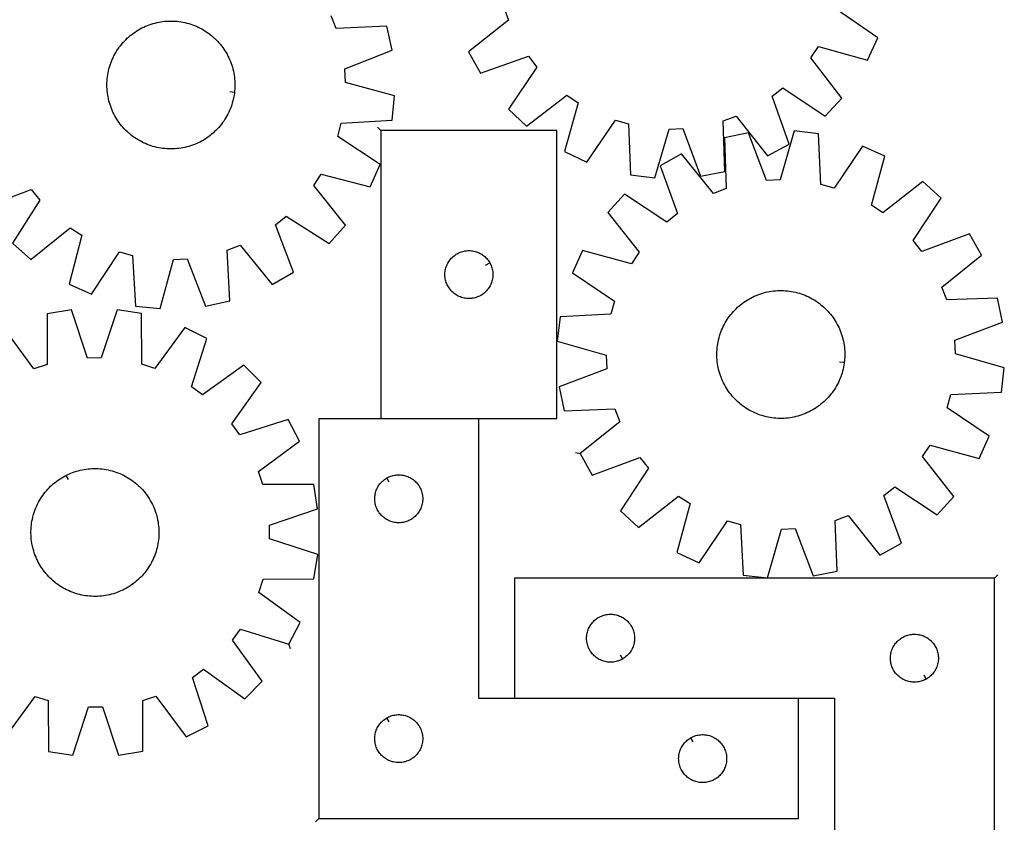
# Model space of a CAD drawing. Header units: millimetres. Extents: x 7 to 1493, y 7 to 2993.
# Tile 5 of 6: x 878 to 1493, y 2123 to 2625. Entities that reach past the tile are written whole.
import ezdxf

# ---------------------------------------------------------------- set-up
doc = ezdxf.new("R2010")
doc.units = ezdxf.units.MM
doc.layers.add('CUT', color=7, linetype='CONTINUOUS', true_color=0x000000)
doc.layers.add('LEADIN', color=1, linetype='CONTINUOUS', true_color=0xff0000)

msp = doc.modelspace()

# ---------------------------------------------------------------- linework, layer by layer
at = {"layer": 'CUT'}
for points in [[(1180.571161, 2632.853613), (1183.494475, 2624.792992), (1158.54942, 2605.127821), (1165.993217, 2591.662293), (1195.913746, 2602.327035), (1201.184851, 2595.564282), (1183.537565, 2569.153147), (1194.778114, 2558.646929), (1219.938641, 2578.035653), (1227.041566, 2573.232755), (1218.41949, 2542.660961), (1232.356486, 2536.142475), (1250.294125, 2562.357277), (1258.533585, 2559.984374), (1259.780707, 2528.244502), (1275.049901, 2526.351822), (1284.00879, 2556.826616), (1292.57825, 2557.115984), (1303.572492, 2527.314954), (1318.67923, 2530.233349), (1317.78241, 2561.985049), (1325.843031, 2564.908363), (1345.508202, 2539.963308), (1358.973729, 2547.407105), (1348.308988, 2577.327633), (1355.07174, 2582.598739), (1381.482875, 2564.951453), (1391.989093, 2576.192002), (1372.60037, 2601.352529), (1377.403268, 2608.455454), (1407.975061, 2599.833378), (1414.493548, 2613.770374), (1388.278745, 2631.708013)], [(855.285099, 2507.649288), (884.987389, 2518.907561), (890.39208, 2512.251084), (873.274074, 2485.493868), (884.721548, 2475.213505), (909.491106, 2495.099272), (916.688238, 2490.438727), (908.676481, 2459.701348), (922.740483, 2453.461605), (940.152693, 2480.028308), (948.437759, 2477.819903), (950.316498, 2446.111148), (965.620346, 2444.522816), (973.970779, 2475.169921), (982.532779, 2475.629829), (994.118111, 2446.053574), (1009.163756, 2449.272129), (1007.635014, 2480.999683), (1015.635841, 2484.082886), (1035.793711, 2459.53426), (1049.108382, 2467.244648), (1037.850108, 2496.946938), (1044.506585, 2502.351629), (1071.263801, 2485.233623), (1081.544165, 2496.681097), (1061.658398, 2521.450656), (1066.318942, 2528.647787), (1097.056322, 2520.63603), (1103.296064, 2534.700032), (1076.729362, 2552.112242), (1078.937767, 2560.397308), (1110.646521, 2562.276047), (1112.234853, 2577.579895), (1081.587749, 2585.930328), (1081.127841, 2594.492329), (1110.704096, 2606.07766), (1107.48554, 2621.123305), (1075.757986, 2619.594563), (1072.674784, 2627.59539)], [(868.688669, 2176.287085), (887.421123, 2201.939958), (895.584007, 2199.315707), (895.858014, 2167.552526), (911.062047, 2165.192876), (920.950495, 2195.378856), (929.524798, 2195.405514), (939.600756, 2165.281606), (954.789822, 2167.735751), (954.866315, 2199.500022), (963.012723, 2202.174981), (981.904329, 2176.639085), (995.591616, 2183.666794), (985.848666, 2213.900049), (992.769753, 2218.961464), (1018.627763, 2200.513211), (1029.473466, 2211.426565), (1010.86478, 2237.169361), (1015.883061, 2244.121787), (1046.176314, 2234.56702), (1053.118779, 2248.297742), (1027.465905, 2267.030196), (1030.090157, 2275.19308), (1061.853338, 2275.467087), (1064.212987, 2290.67112), (1034.027008, 2300.559568), (1034.000349, 2309.133871), (1064.124257, 2319.209829), (1061.670112, 2334.398895), (1029.905841, 2334.475388), (1027.230883, 2342.621796), (1052.766779, 2361.513402), (1045.739069, 2375.200689), (1015.505815, 2365.457739), (1010.444399, 2372.378826), (1028.892652, 2398.236836), (1017.979299, 2409.082539), (992.236502, 2390.473853), (985.284077, 2395.492134), (994.838843, 2425.785387), (981.108121, 2432.727852), (962.375667, 2407.074978), (954.212783, 2409.69923), (953.938776, 2441.462411), (938.734744, 2443.82206), (928.846295, 2413.636081), (920.271993, 2413.609422), (910.196034, 2443.73333), (895.006968, 2441.279185), (894.930475, 2409.514914), (886.784067, 2406.839956), (867.892461, 2432.375852)]]:
    msp.add_lwpolyline(points, dxfattribs=at)
for points in [[(1012.14679, 2579.917529), (1012.077024, 2579.293121), (1011.898335, 2578.049306), (1011.680664, 2576.811717), (1011.424228, 2575.581576), (1011.129278, 2574.360097), (1010.796106, 2573.148485), (1010.425041, 2571.947936), (1010.016448, 2570.759635), (1009.570732, 2569.584755), (1009.088332, 2568.424454), (1008.569725, 2567.279879), (1008.015421, 2566.152158), (1007.425968, 2565.042405), (1006.801947, 2563.951715), (1006.143976, 2562.881163), (1005.452702, 2561.831808), (1004.728808, 2560.804683), (1003.973008, 2559.800804), (1003.186049, 2558.82116), (1002.368707, 2557.866719), (1001.521788, 2556.938421), (1000.646129, 2556.037185), (999.742593, 2555.163898), (998.812073, 2554.319422), (997.855486, 2553.504592), (996.873777, 2552.720211), (995.867914, 2551.967053), (994.83889, 2551.245862), (993.787721, 2550.557349), (992.715444, 2549.902194), (991.623116, 2549.281043), (990.511818, 2548.694509), (989.382644, 2548.143172), (988.236709, 2547.627575), (987.075144, 2547.148227), (985.899096, 2546.705601), (984.709725, 2546.300134), (983.508205, 2545.932226), (982.295721, 2545.602241), (981.073471, 2545.310503), (979.84266, 2545.057301), (978.604503, 2544.842885), (977.360222, 2544.667466), (976.111045, 2544.531217), (974.858205, 2544.434273), (973.602938, 2544.37673), (972.346483, 2544.358644), (971.090079, 2544.380033), (969.834968, 2544.440876), (968.582387, 2544.541113), (967.333572, 2544.680645), (966.089757, 2544.859335), (964.852168, 2545.077005), (963.622027, 2545.333442), (962.400548, 2545.628392), (961.188936, 2545.961564), (959.988387, 2546.332629), (958.800086, 2546.741221), (957.625205, 2547.186937), (956.464905, 2547.669337), (955.32033, 2548.187945), (954.192609, 2548.742249), (953.082856, 2549.331702), (951.992165, 2549.955722), (950.921614, 2550.613694), (949.872259, 2551.304968), (948.845134, 2552.028862), (947.841255, 2552.784661), (946.861611, 2553.57162), (945.907169, 2554.388963), (944.978872, 2555.235881), (944.077635, 2556.11154), (943.204348, 2557.015076), (942.359873, 2557.945597), (941.545043, 2558.902183), (940.760662, 2559.883893), (940.007504, 2560.889756), (939.286313, 2561.91878), (938.5978, 2562.969949), (937.942645, 2564.042226), (937.321494, 2565.134553), (936.73496, 2566.245852), (936.183623, 2567.375026), (935.668026, 2568.520961), (935.188678, 2569.682525), (934.746052, 2570.858573), (934.340585, 2572.047944), (933.972677, 2573.249465), (933.642692, 2574.461948), (933.350954, 2575.684199), (933.097752, 2576.915009), (932.883336, 2578.153166), (932.707917, 2579.397447), (932.571668, 2580.646624), (932.474724, 2581.899465), (932.417181, 2583.154732), (932.399095, 2584.411187), (932.420484, 2585.66759), (932.481327, 2586.922702), (932.581564, 2588.175283), (932.721096, 2589.424097), (932.899786, 2590.667913), (933.117456, 2591.905502), (933.373893, 2593.135643), (933.668843, 2594.357122), (934.002015, 2595.568734), (934.37308, 2596.769283), (934.781672, 2597.957584), (935.227388, 2599.132464), (935.709788, 2600.292765), (936.228396, 2601.43734), (936.7827, 2602.565061), (937.372153, 2603.674814), (937.996173, 2604.765504), (938.654145, 2605.836055), (939.345419, 2606.885411), (940.069313, 2607.912535), (940.825112, 2608.916415), (941.612071, 2609.896059), (942.429413, 2610.8505), (943.276332, 2611.778797), (944.151991, 2612.680034), (945.055527, 2613.553321), (945.986047, 2614.397796), (946.942634, 2615.212627), (947.924344, 2615.997008), (948.930207, 2616.750165), (949.95923, 2617.471357), (951.0104, 2618.15987), (952.082677, 2618.815025), (953.175004, 2619.436176), (954.286303, 2620.022709), (955.415477, 2620.574047), (956.561412, 2621.089644), (957.722976, 2621.568992), (958.899024, 2622.011618), (960.088395, 2622.417084), (961.289915, 2622.784992), (962.502399, 2623.114978), (963.724649, 2623.406716), (964.95546, 2623.659917), (966.193617, 2623.874334), (967.437898, 2624.049753), (968.687075, 2624.186002), (969.939915, 2624.282945), (971.195183, 2624.340489), (972.451638, 2624.358575), (973.708041, 2624.337186), (974.963153, 2624.276343), (976.215734, 2624.176106), (977.464548, 2624.036573), (978.708364, 2623.857884), (979.945953, 2623.640213), (981.176094, 2623.383777), (982.397573, 2623.088827), (983.609185, 2622.755655), (984.809733, 2622.38459), (985.998034, 2621.975998), (987.172915, 2621.530282), (988.333215, 2621.047882), (989.477791, 2620.529274), (990.605511, 2619.97497), (991.715265, 2619.385517), (992.805955, 2618.761497), (993.876506, 2618.103525), (994.925862, 2617.412251), (995.952986, 2616.688357), (996.956866, 2615.932557), (997.936509, 2615.145598), (998.890951, 2614.328256), (999.819248, 2613.481337), (1000.720485, 2612.605678), (1001.593772, 2611.702143), (1002.438247, 2610.771622), (1003.253077, 2609.815035), (1004.037459, 2608.833326), (1004.790616, 2607.827463), (1005.511808, 2606.798439), (1006.20032, 2605.74727), (1006.855476, 2604.674993), (1007.476627, 2603.582666), (1008.06316, 2602.471367), (1008.614497, 2601.342193), (1009.130095, 2600.196258), (1009.609443, 2599.034693), (1010.052068, 2597.858645), (1010.457535, 2596.669274), (1010.825443, 2595.467754), (1011.155429, 2594.255271), (1011.447166, 2593.03302), (1011.700368, 2591.802209), (1011.914785, 2590.564052), (1012.090204, 2589.319771), (1012.226452, 2588.070594), (1012.323396, 2586.817754), (1012.38094, 2585.562487), (1012.399026, 2584.306032), (1012.377637, 2583.049628), (1012.316793, 2581.794517), (1012.216556, 2580.541936)], [(1103.723154, 2555.802785), (1103.723154, 2375.802785), (1213.723154, 2375.802785), (1213.723154, 2555.802785)], [(1228.218295, 2353.811767), (1235.781599, 2340.413), (1265.60606, 2351.343521), (1270.937125, 2344.627933), (1253.525516, 2318.060836), (1264.859093, 2307.65504), (1289.846124, 2327.266849), (1296.991499, 2322.527335), (1288.64176, 2291.880041), (1302.6362, 2285.48581), (1320.339896, 2311.859165), (1328.600142, 2309.559662), (1330.129603, 2277.832142), (1345.415032, 2276.075386), (1354.102433, 2306.628681), (1362.668979, 2306.99428), (1373.927925, 2277.292245), (1389.0081, 2280.344928), (1387.828822, 2312.087392), (1395.863115, 2315.082306), (1415.749443, 2290.313197), (1429.148211, 2297.876502), (1418.21769, 2327.700963), (1424.933277, 2333.032028), (1451.500374, 2315.620419), (1461.90617, 2326.953996), (1442.294361, 2351.941027), (1447.033875, 2359.086402), (1477.681169, 2350.736663), (1484.0754, 2364.731103), (1457.702045, 2382.434799), (1460.001548, 2390.695045), (1491.729068, 2392.224505), (1493.485824, 2407.509935), (1462.932529, 2416.197336), (1462.566931, 2424.763882), (1492.268966, 2436.022828), (1489.216282, 2451.103003), (1457.473818, 2449.923725), (1454.478905, 2457.958018), (1479.248013, 2477.844346), (1471.684708, 2491.243113), (1441.860247, 2480.312592), (1436.529183, 2487.02818), (1453.940791, 2513.595277), (1442.607214, 2524.001073), (1417.620183, 2504.389264), (1410.474808, 2509.128778), (1418.824547, 2539.776072), (1404.830108, 2546.170303), (1387.126411, 2519.796948), (1378.866166, 2522.096451), (1377.336705, 2553.823971), (1362.051275, 2555.580727), (1353.363874, 2525.027432), (1344.797328, 2524.661834), (1333.538382, 2554.363869), (1318.458207, 2551.311185), (1319.637485, 2519.568721), (1311.603192, 2516.573808), (1291.716864, 2541.342916), (1278.318097, 2533.779611), (1289.248618, 2503.95515), (1282.53303, 2498.624085), (1255.965933, 2516.035694), (1245.560138, 2504.702117), (1265.171946, 2479.715086), (1260.432432, 2472.569711), (1229.785139, 2480.91945), (1223.390907, 2466.92501), (1249.764262, 2449.221314), (1247.464759, 2440.961068), (1215.737239, 2439.431608), (1213.980483, 2424.146178), (1244.533778, 2415.458777), (1244.899377, 2406.892231), (1215.197342, 2395.633285), (1218.250025, 2380.55311), (1249.99249, 2381.732388), (1252.987403, 2373.698095)], [(1171.773104, 2473.188557), (1171.963336, 2472.852436), (1172.308688, 2472.161501), (1172.618013, 2471.453703), (1172.890492, 2470.730921), (1173.125402, 2469.995069), (1173.322119, 2469.248101), (1173.480123, 2468.491996), (1173.598994, 2467.72876), (1173.678417, 2466.960417), (1173.718181, 2466.189004), (1173.718181, 2465.416566), (1173.678417, 2464.645153), (1173.598994, 2463.87681), (1173.480123, 2463.113574), (1173.322119, 2462.357469), (1173.125402, 2461.6105), (1172.890492, 2460.874649), (1172.618013, 2460.151867), (1172.308688, 2459.444069), (1171.963336, 2458.753134), (1171.582873, 2458.080893), (1171.168309, 2457.429129), (1170.720742, 2456.799571), (1170.24136, 2456.193887), (1169.731434, 2455.613685), (1169.192316, 2455.060502), (1168.625436, 2454.535806), (1168.032296, 2454.040988), (1167.41447, 2453.57736), (1166.773597, 2453.146152), (1166.111375, 2452.748506), (1165.429561, 2452.385479), (1164.729962, 2452.058031), (1164.014435, 2451.767033), (1163.284876, 2451.513254), (1162.543221, 2451.297369), (1161.791435, 2451.11995), (1161.031512, 2450.981467), (1160.265469, 2450.882287), (1159.495335, 2450.822674), (1158.723154, 2450.802785), (1157.950972, 2450.822674), (1157.180839, 2450.882287), (1156.414795, 2450.981467), (1155.654873, 2451.11995), (1154.903087, 2451.297369), (1154.161431, 2451.513254), (1153.431872, 2451.767033), (1152.716345, 2452.058031), (1152.016747, 2452.385479), (1151.334933, 2452.748506), (1150.672711, 2453.146152), (1150.031837, 2453.57736), (1149.414012, 2454.040988), (1148.820872, 2454.535806), (1148.253991, 2455.060502), (1147.714873, 2455.613685), (1147.204947, 2456.193887), (1146.725565, 2456.799571), (1146.277999, 2457.429129), (1145.863434, 2458.080893), (1145.482972, 2458.753134), (1145.13762, 2459.444069), (1144.828294, 2460.151867), (1144.555815, 2460.874649), (1144.320906, 2461.6105), (1144.124188, 2462.357469), (1143.966184, 2463.113574), (1143.847314, 2463.87681), (1143.767891, 2464.645153), (1143.728127, 2465.416566), (1143.728127, 2466.189004), (1143.767891, 2466.960417), (1143.847314, 2467.72876), (1143.966184, 2468.491996), (1144.124188, 2469.248101), (1144.320906, 2469.995069), (1144.555815, 2470.730921), (1144.828294, 2471.453703), (1145.13762, 2472.161501), (1145.482972, 2472.852436), (1145.863434, 2473.524677), (1146.277999, 2474.176441), (1146.725565, 2474.805999), (1147.204947, 2475.411683), (1147.714873, 2475.991885), (1148.253991, 2476.545068), (1148.820872, 2477.069764), (1149.414012, 2477.564582), (1150.031837, 2478.02821), (1150.672711, 2478.459418), (1151.334933, 2478.857064), (1152.016747, 2479.220091), (1152.716345, 2479.547539), (1153.431872, 2479.838537), (1154.161431, 2480.092316), (1154.903087, 2480.308201), (1155.654873, 2480.48562), (1156.414795, 2480.624103), (1157.180839, 2480.723283), (1157.950972, 2480.782896), (1158.723154, 2480.802785), (1159.495335, 2480.782896), (1160.265469, 2480.723283), (1161.031512, 2480.624103), (1161.791435, 2480.48562), (1162.543221, 2480.308201), (1163.284876, 2480.092316), (1164.014435, 2479.838537), (1164.729962, 2479.547539), (1165.429561, 2479.220091), (1166.111375, 2478.857064), (1166.773597, 2478.459418), (1167.41447, 2478.02821), (1168.032296, 2477.564582), (1168.625436, 2477.069764), (1169.192316, 2476.545068), (1169.731434, 2475.991885), (1170.24136, 2475.411683), (1170.720742, 2474.805999), (1171.168309, 2474.176441), (1171.582873, 2473.524677)], [(1393.42957, 2410.949558), (1393.352933, 2410.325957), (1393.160558, 2409.084185), (1392.929273, 2407.849068), (1392.659306, 2406.621825), (1392.350923, 2405.403668), (1392.00443, 2404.195798), (1391.620167, 2402.999408), (1391.198515, 2401.815679), (1390.739888, 2400.645777), (1390.244741, 2399.490859), (1389.713561, 2398.352064), (1389.146872, 2397.230515), (1388.545235, 2396.12732), (1387.909242, 2395.043568), (1387.239522, 2393.980327), (1386.536735, 2392.938647), (1385.801574, 2391.919556), (1385.034766, 2390.92406), (1384.237067, 2389.953141), (1383.409265, 2389.007758), (1382.552176, 2388.088843), (1381.666645, 2387.197303), (1380.753548, 2386.334018), (1379.813785, 2385.499841), (1378.848284, 2384.695594), (1377.857996, 2383.92207), (1376.843901, 2383.180034), (1375.806998, 2382.470218), (1374.748311, 2381.793322), (1373.668884, 2381.150014), (1372.569784, 2380.540929), (1371.452094, 2379.966668), (1370.316917, 2379.427798), (1369.165374, 2378.924851), (1367.998601, 2378.458323), (1366.817751, 2378.028674), (1365.623987, 2377.636329), (1364.418488, 2377.281674), (1363.202445, 2376.96506), (1361.977056, 2376.686799), (1360.743531, 2376.447165), (1359.503088, 2376.246396), (1358.256951, 2376.084689), (1357.00635, 2375.962204), (1355.752518, 2375.879062), (1354.496693, 2375.835345), (1353.240115, 2375.831095), (1351.984023, 2375.866318), (1350.729658, 2375.940978), (1349.478257, 2376.055002), (1348.231054, 2376.208277), (1346.989282, 2376.400652), (1345.754165, 2376.631938), (1344.526922, 2376.901905), (1343.308765, 2377.210287), (1342.100895, 2377.556781), (1340.904505, 2377.941043), (1339.720776, 2378.362696), (1338.550874, 2378.821322), (1337.395956, 2379.31647), (1336.257161, 2379.84765), (1335.135613, 2380.414338), (1334.032418, 2381.015975), (1332.948665, 2381.651968), (1331.885424, 2382.321688), (1330.843744, 2383.024476), (1329.824653, 2383.759636), (1328.829157, 2384.526444), (1327.858238, 2385.324143), (1326.912855, 2386.151945), (1325.99394, 2387.009035), (1325.1024, 2387.894565), (1324.239116, 2388.807662), (1323.404938, 2389.747425), (1322.600691, 2390.712927), (1321.827167, 2391.703214), (1321.085131, 2392.717309), (1320.375315, 2393.754212), (1319.698419, 2394.812899), (1319.055111, 2395.892326), (1318.446026, 2396.991427), (1317.871765, 2398.109117), (1317.332895, 2399.244293), (1316.829948, 2400.395836), (1316.36342, 2401.562609), (1315.933771, 2402.74346), (1315.541426, 2403.937223), (1315.186771, 2405.142722), (1314.870157, 2406.358766), (1314.591896, 2407.584154), (1314.352262, 2408.817679), (1314.151493, 2410.058122), (1313.989786, 2411.304259), (1313.867301, 2412.55486), (1313.784159, 2413.808692), (1313.740442, 2415.064517), (1313.736192, 2416.321095), (1313.771415, 2417.577187), (1313.846075, 2418.831552), (1313.960099, 2420.082954), (1314.113375, 2421.330156), (1314.30575, 2422.571928), (1314.537035, 2423.807045), (1314.807002, 2425.034288), (1315.115384, 2426.252445), (1315.461878, 2427.460315), (1315.84614, 2428.656705), (1316.267793, 2429.840435), (1316.726419, 2431.010336), (1317.221567, 2432.165254), (1317.752747, 2433.304049), (1318.319435, 2434.425598), (1318.921072, 2435.528793), (1319.557065, 2436.612545), (1320.226786, 2437.675786), (1320.929573, 2438.717466), (1321.664733, 2439.736557), (1322.431541, 2440.732053), (1323.22924, 2441.702972), (1324.057043, 2442.648355), (1324.914132, 2443.56727), (1325.799662, 2444.45881), (1326.712759, 2445.322095), (1327.652522, 2446.156272), (1328.618024, 2446.96052), (1329.608311, 2447.734043), (1330.622406, 2448.476079), (1331.659309, 2449.185895), (1332.717996, 2449.862791), (1333.797423, 2450.506099), (1334.896524, 2451.115184), (1336.014214, 2451.689445), (1337.149391, 2452.228315), (1338.300933, 2452.731262), (1339.467706, 2453.19779), (1340.648557, 2453.627439), (1341.842321, 2454.019785), (1343.047819, 2454.374439), (1344.263863, 2454.691053), (1345.489252, 2454.969315), (1346.722776, 2455.208948), (1347.963219, 2455.409717), (1349.209356, 2455.571424), (1350.459958, 2455.693909), (1351.713789, 2455.777051), (1352.969614, 2455.820768), (1354.226192, 2455.825018), (1355.482284, 2455.789795), (1356.736649, 2455.715135), (1357.988051, 2455.601111), (1359.235253, 2455.447836), (1360.477025, 2455.255461), (1361.712142, 2455.024175), (1362.939385, 2454.754208), (1364.157542, 2454.445826), (1365.365412, 2454.099333), (1366.561802, 2453.71507), (1367.745532, 2453.293417), (1368.915433, 2452.834791), (1370.070351, 2452.339644), (1371.209146, 2451.808464), (1372.330695, 2451.241775), (1373.43389, 2450.640138), (1374.517643, 2450.004145), (1375.580884, 2449.334425), (1376.622563, 2448.631637), (1377.641654, 2447.896477), (1378.63715, 2447.129669), (1379.608069, 2446.33197), (1380.553452, 2445.504168), (1381.472367, 2444.647078), (1382.363907, 2443.761548), (1383.227192, 2442.848451), (1384.061369, 2441.908688), (1384.865617, 2440.943186), (1385.63914, 2439.952899), (1386.381176, 2438.938804), (1387.090992, 2437.901901), (1387.767888, 2436.843214), (1388.411196, 2435.763787), (1389.020281, 2434.664687), (1389.594542, 2433.546996), (1390.133412, 2432.41182), (1390.636359, 2431.260277), (1391.102887, 2430.093504), (1391.532536, 2428.912653), (1391.924882, 2427.71889), (1392.279536, 2426.513391), (1392.596151, 2425.297347), (1392.874412, 2424.071959), (1393.114045, 2422.838434), (1393.314814, 2421.597991), (1393.476521, 2420.351854), (1393.599006, 2419.101253), (1393.682148, 2417.847421), (1393.725866, 2416.591596), (1393.730115, 2415.335018), (1393.694892, 2414.078926), (1393.620232, 2412.824561), (1393.506208, 2411.573159)], [(1064.860641, 2125.561204), (1364.860641, 2125.561204), (1364.860641, 2200.561204), (1164.860641, 2200.561204), (1164.860641, 2375.561204), (1064.860641, 2375.561204)], [(906.910307, 2340.229085), (907.471467, 2340.511665), (908.610985, 2341.041292), (909.766577, 2341.534865), (910.937103, 2341.991896), (912.121406, 2342.411934), (913.318319, 2342.794566), (914.52666, 2343.139412), (915.745236, 2343.446134), (916.972846, 2343.714428), (918.208277, 2343.944029), (919.45031, 2344.134711), (920.69772, 2344.286286), (921.949276, 2344.398604), (923.203742, 2344.471554), (924.459881, 2344.505064), (925.716452, 2344.499102), (926.972216, 2344.453673), (928.225933, 2344.368821), (929.476367, 2344.244632), (930.722282, 2344.081226), (931.96245, 2343.878766), (933.195647, 2343.637452), (934.420655, 2343.35752), (935.636266, 2343.039249), (936.84128, 2342.682951), (938.034508, 2342.288979), (939.214772, 2341.857721), (940.380907, 2341.389602), (941.531764, 2340.885086), (942.666205, 2340.344669), (943.783111, 2339.768885), (944.88138, 2339.158302), (945.959929, 2338.513523), (947.017692, 2337.835185), (948.053627, 2337.123956), (949.06671, 2336.380538), (950.055941, 2335.605665), (951.020346, 2334.800103), (951.958971, 2333.964645), (952.87089, 2333.100116), (953.755204, 2332.20737), (954.61104, 2331.287288), (955.437553, 2330.340777), (956.233928, 2329.368771), (956.999378, 2328.372231), (957.733148, 2327.352139), (958.434515, 2326.309502), (959.102785, 2325.245349), (959.7373, 2324.16073), (960.337433, 2323.056716), (960.902592, 2321.934396), (961.432219, 2320.794878), (961.925792, 2319.639286), (962.382823, 2318.468761), (962.802861, 2317.284457), (963.185493, 2316.087544), (963.530339, 2314.879204), (963.837061, 2313.660627), (964.105355, 2312.433017), (964.334956, 2311.197586), (964.525638, 2309.955553), (964.677213, 2308.708143), (964.789531, 2307.456587), (964.862481, 2306.202121), (964.895991, 2304.945983), (964.890029, 2303.689411), (964.8446, 2302.433647), (964.759748, 2301.17993), (964.635559, 2299.929497), (964.472153, 2298.683581), (964.269693, 2297.443413), (964.028379, 2296.210216), (963.748447, 2294.985208), (963.430176, 2293.769597), (963.073878, 2292.564583), (962.679906, 2291.371355), (962.248648, 2290.191091), (961.780529, 2289.024956), (961.276013, 2287.8741), (960.735596, 2286.739659), (960.159812, 2285.622752), (959.549229, 2284.524483), (958.90445, 2283.445934), (958.226112, 2282.388171), (957.514883, 2281.352237), (956.771465, 2280.339154), (955.996592, 2279.349922), (955.19103, 2278.385518), (954.355572, 2277.446893), (953.491043, 2276.534973), (952.598297, 2275.650659), (951.678215, 2274.794823), (950.731704, 2273.96831), (949.759698, 2273.171936), (948.763158, 2272.406485), (947.743066, 2271.672715), (946.700429, 2270.971348), (945.636276, 2270.303078), (944.551657, 2269.668563), (943.447643, 2269.06843), (942.325323, 2268.503271), (941.185805, 2267.973644), (940.030213, 2267.480072), (938.859687, 2267.023041), (937.675384, 2266.603002), (936.478471, 2266.220371), (935.270131, 2265.875524), (934.051554, 2265.568802), (932.823944, 2265.300509), (931.588513, 2265.070907), (930.34648, 2264.880225), (929.09907, 2264.728651), (927.847514, 2264.616333), (926.593048, 2264.543382), (925.33691, 2264.509872), (924.080338, 2264.515834), (922.824574, 2264.561263), (921.570857, 2264.646115), (920.320424, 2264.770304), (919.074508, 2264.93371), (917.83434, 2265.13617), (916.601143, 2265.377485), (915.376135, 2265.657416), (914.160524, 2265.975687), (912.95551, 2266.331985), (911.762282, 2266.725958), (910.582018, 2267.157216), (909.415883, 2267.625334), (908.265027, 2268.129851), (907.130586, 2268.670268), (906.013679, 2269.246051), (904.91541, 2269.856634), (903.836861, 2270.501413), (902.779098, 2271.179752), (901.743164, 2271.890981), (900.730081, 2272.634398), (899.740849, 2273.409271), (898.776445, 2274.214834), (897.83782, 2275.050292), (896.9259, 2275.91482), (896.041586, 2276.807566), (895.18575, 2277.727649), (894.359237, 2278.67416), (893.562863, 2279.646165), (892.797412, 2280.642705), (892.063642, 2281.662797), (891.362275, 2282.705434), (890.694005, 2283.769587), (890.05949, 2284.854206), (889.459357, 2285.95822), (888.894198, 2287.08054), (888.364571, 2288.220059), (887.870999, 2289.37565), (887.413967, 2290.546176), (886.993929, 2291.730479), (886.611298, 2292.927392), (886.266451, 2294.135733), (885.959729, 2295.354309), (885.691436, 2296.581919), (885.461834, 2297.81735), (885.271152, 2299.059383), (885.119577, 2300.306794), (885.00726, 2301.558349), (884.934309, 2302.812815), (884.900799, 2304.068954), (884.906761, 2305.325525), (884.95219, 2306.581289), (885.037042, 2307.835006), (885.161231, 2309.08544), (885.324637, 2310.331355), (885.527097, 2311.571523), (885.768412, 2312.80472), (886.048343, 2314.029728), (886.366614, 2315.245339), (886.722912, 2316.450353), (887.116885, 2317.643581), (887.548143, 2318.823845), (888.016261, 2319.98998), (888.520778, 2321.140837), (889.061195, 2322.275278), (889.636978, 2323.392184), (890.247561, 2324.490453), (890.89234, 2325.569002), (891.570679, 2326.626765), (892.281908, 2327.6627), (893.025325, 2328.675783), (893.800198, 2329.665014), (894.605761, 2330.629419), (895.441218, 2331.568044), (896.305747, 2332.479963), (897.198493, 2333.364277), (898.118576, 2334.220113), (899.065087, 2335.046626), (900.037092, 2335.843001), (901.033632, 2336.608451), (902.053724, 2337.342221), (903.096361, 2338.043588), (904.160514, 2338.711858), (905.245133, 2339.346373), (906.349147, 2339.946506)], [(1107.474869, 2338.611154), (1107.810989, 2338.801386), (1108.501925, 2339.146738), (1109.209722, 2339.456063), (1109.932505, 2339.728542), (1110.668356, 2339.963452), (1111.415324, 2340.160169), (1112.171429, 2340.318173), (1112.934665, 2340.437044), (1113.703009, 2340.516467), (1114.474422, 2340.556231), (1115.246859, 2340.556231), (1116.018273, 2340.516467), (1116.786616, 2340.437044), (1117.549852, 2340.318173), (1118.305957, 2340.160169), (1119.052925, 2339.963452), (1119.788776, 2339.728542), (1120.511559, 2339.456063), (1121.219356, 2339.146738), (1121.910292, 2338.801386), (1122.582533, 2338.420923), (1123.234296, 2338.006359), (1123.863855, 2337.558792), (1124.469538, 2337.07941), (1125.049741, 2336.569484), (1125.602923, 2336.030366), (1126.12762, 2335.463486), (1126.622438, 2334.870346), (1127.086066, 2334.25252), (1127.517274, 2333.611647), (1127.914919, 2332.949425), (1128.277947, 2332.267611), (1128.605394, 2331.568012), (1128.896393, 2330.852485), (1129.150171, 2330.122926), (1129.366056, 2329.381271), (1129.543476, 2328.629485), (1129.681959, 2327.869562), (1129.781139, 2327.103519), (1129.840752, 2326.333385), (1129.860641, 2325.561204), (1129.840752, 2324.789022), (1129.781139, 2324.018889), (1129.681959, 2323.252845), (1129.543476, 2322.492923), (1129.366056, 2321.741137), (1129.150171, 2320.999481), (1128.896393, 2320.269922), (1128.605394, 2319.554395), (1128.277947, 2318.854797), (1127.914919, 2318.172983), (1127.517274, 2317.510761), (1127.086066, 2316.869887), (1126.622438, 2316.252061), (1126.12762, 2315.658922), (1125.602923, 2315.092041), (1125.049741, 2314.552923), (1124.469538, 2314.042997), (1123.863855, 2313.563615), (1123.234296, 2313.116049), (1122.582533, 2312.701484), (1121.910292, 2312.321022), (1121.219356, 2311.97567), (1120.511559, 2311.666344), (1119.788776, 2311.393865), (1119.052925, 2311.158956), (1118.305957, 2310.962238), (1117.549852, 2310.804234), (1116.786616, 2310.685364), (1116.018273, 2310.605941), (1115.246859, 2310.566177), (1114.474422, 2310.566177), (1113.703009, 2310.605941), (1112.934665, 2310.685364), (1112.171429, 2310.804234), (1111.415324, 2310.962238), (1110.668356, 2311.158956), (1109.932505, 2311.393865), (1109.209722, 2311.666344), (1108.501925, 2311.97567), (1107.810989, 2312.321022), (1107.138749, 2312.701484), (1106.486985, 2313.116049), (1105.857426, 2313.563615), (1105.251743, 2314.042997), (1104.671541, 2314.552923), (1104.118358, 2315.092041), (1103.593662, 2315.658922), (1103.098843, 2316.252061), (1102.635216, 2316.869887), (1102.204007, 2317.510761), (1101.806362, 2318.172983), (1101.443334, 2318.854797), (1101.115887, 2319.554395), (1100.824888, 2320.269922), (1100.57111, 2320.999481), (1100.355225, 2321.741137), (1100.177805, 2322.492923), (1100.039322, 2323.252845), (1099.940142, 2324.018889), (1099.880529, 2324.789022), (1099.860641, 2325.561204), (1099.880529, 2326.333385), (1099.940142, 2327.103519), (1100.039322, 2327.869562), (1100.177805, 2328.629485), (1100.355225, 2329.381271), (1100.57111, 2330.122926), (1100.824888, 2330.852485), (1101.115887, 2331.568012), (1101.443334, 2332.267611), (1101.806362, 2332.949425), (1102.204007, 2333.611647), (1102.635216, 2334.25252), (1103.098843, 2334.870346), (1103.593662, 2335.463486), (1104.118358, 2336.030366), (1104.671541, 2336.569484), (1105.251743, 2337.07941), (1105.857426, 2337.558792), (1106.486985, 2338.006359), (1107.138749, 2338.420923)], [(1487.293054, 2275.860801), (1187.293054, 2275.860801), (1187.293054, 2200.860801), (1387.293054, 2200.860801), (1387.293054, 2025.860801), (1487.293054, 2025.860801)], [(1254.678826, 2225.31085), (1254.342705, 2225.120619), (1253.65177, 2224.775267), (1252.943973, 2224.465941), (1252.22119, 2224.193462), (1251.485339, 2223.958553), (1250.73837, 2223.761835), (1249.982266, 2223.603831), (1249.21903, 2223.484961), (1248.450686, 2223.405538), (1247.679273, 2223.365774), (1246.906836, 2223.365774), (1246.135422, 2223.405538), (1245.367079, 2223.484961), (1244.603843, 2223.603831), (1243.847738, 2223.761835), (1243.10077, 2223.958553), (1242.364919, 2224.193462), (1241.642136, 2224.465941), (1240.934338, 2224.775267), (1240.243403, 2225.120619), (1239.571162, 2225.501081), (1238.919398, 2225.915645), (1238.28984, 2226.363212), (1237.684157, 2226.842594), (1237.103954, 2227.35252), (1236.550771, 2227.891638), (1236.026075, 2228.458519), (1235.531257, 2229.051658), (1235.067629, 2229.669484), (1234.636421, 2230.310358), (1234.238776, 2230.97258), (1233.875748, 2231.654394), (1233.548301, 2232.353992), (1233.257302, 2233.069519), (1233.003524, 2233.799078), (1232.787638, 2234.540734), (1232.610219, 2235.29252), (1232.471736, 2236.052442), (1232.372556, 2236.818486), (1232.312943, 2237.588619), (1232.293054, 2238.360801), (1232.312943, 2239.132982), (1232.372556, 2239.903116), (1232.471736, 2240.669159), (1232.610219, 2241.429082), (1232.787638, 2242.180868), (1233.003524, 2242.922523), (1233.257302, 2243.652082), (1233.548301, 2244.367609), (1233.875748, 2245.067208), (1234.238776, 2245.749022), (1234.636421, 2246.411244), (1235.067629, 2247.052117), (1235.531257, 2247.669943), (1236.026075, 2248.263083), (1236.550771, 2248.829963), (1237.103954, 2249.369081), (1237.684157, 2249.879007), (1238.28984, 2250.358389), (1238.919398, 2250.805956), (1239.571162, 2251.22052), (1240.243403, 2251.600983), (1240.934338, 2251.946335), (1241.642136, 2252.25566), (1242.364919, 2252.528139), (1243.10077, 2252.763049), (1243.847738, 2252.959766), (1244.603843, 2253.11777), (1245.367079, 2253.236641), (1246.135422, 2253.316064), (1246.906836, 2253.355828), (1247.679273, 2253.355828), (1248.450686, 2253.316064), (1249.21903, 2253.236641), (1249.982266, 2253.11777), (1250.73837, 2252.959766), (1251.485339, 2252.763049), (1252.22119, 2252.528139), (1252.943973, 2252.25566), (1253.65177, 2251.946335), (1254.342705, 2251.600983), (1255.014946, 2251.22052), (1255.66671, 2250.805956), (1256.296268, 2250.358389), (1256.901952, 2249.879007), (1257.482154, 2249.369081), (1258.035337, 2248.829963), (1258.560033, 2248.263083), (1259.054851, 2247.669943), (1259.518479, 2247.052117), (1259.949688, 2246.411244), (1260.347333, 2245.749022), (1260.710361, 2245.067208), (1261.037808, 2244.367609), (1261.328807, 2243.652082), (1261.582585, 2242.922523), (1261.79847, 2242.180868), (1261.97589, 2241.429082), (1262.114373, 2240.669159), (1262.213552, 2239.903116), (1262.273166, 2239.132982), (1262.293054, 2238.360801), (1262.273166, 2237.588619), (1262.213552, 2236.818486), (1262.114373, 2236.052442), (1261.97589, 2235.29252), (1261.79847, 2234.540734), (1261.582585, 2233.799078), (1261.328807, 2233.069519), (1261.037808, 2232.353992), (1260.710361, 2231.654394), (1260.347333, 2230.97258), (1259.949688, 2230.310358), (1259.518479, 2229.669484), (1259.054851, 2229.051658), (1258.560033, 2228.458519), (1258.035337, 2227.891638), (1257.482154, 2227.35252), (1256.901952, 2226.842594), (1256.296268, 2226.363212), (1255.66671, 2225.915645), (1255.014946, 2225.501081)], [(1444.678826, 2212.81085), (1444.342705, 2212.620619), (1443.65177, 2212.275267), (1442.943973, 2211.965941), (1442.22119, 2211.693462), (1441.485339, 2211.458553), (1440.73837, 2211.261835), (1439.982266, 2211.103831), (1439.21903, 2210.984961), (1438.450686, 2210.905538), (1437.679273, 2210.865774), (1436.906836, 2210.865774), (1436.135422, 2210.905538), (1435.367079, 2210.984961), (1434.603843, 2211.103831), (1433.847738, 2211.261835), (1433.10077, 2211.458553), (1432.364919, 2211.693462), (1431.642136, 2211.965941), (1430.934338, 2212.275267), (1430.243403, 2212.620619), (1429.571162, 2213.001081), (1428.919398, 2213.415645), (1428.28984, 2213.863212), (1427.684157, 2214.342594), (1427.103954, 2214.85252), (1426.550771, 2215.391638), (1426.026075, 2215.958519), (1425.531257, 2216.551658), (1425.067629, 2217.169484), (1424.636421, 2217.810358), (1424.238776, 2218.47258), (1423.875748, 2219.154394), (1423.548301, 2219.853992), (1423.257302, 2220.569519), (1423.003524, 2221.299078), (1422.787638, 2222.040734), (1422.610219, 2222.79252), (1422.471736, 2223.552442), (1422.372556, 2224.318486), (1422.312943, 2225.088619), (1422.293054, 2225.860801), (1422.312943, 2226.632982), (1422.372556, 2227.403116), (1422.471736, 2228.169159), (1422.610219, 2228.929082), (1422.787638, 2229.680868), (1423.003524, 2230.422523), (1423.257302, 2231.152082), (1423.548301, 2231.867609), (1423.875748, 2232.567208), (1424.238776, 2233.249022), (1424.636421, 2233.911244), (1425.067629, 2234.552117), (1425.531257, 2235.169943), (1426.026075, 2235.763083), (1426.550771, 2236.329963), (1427.103954, 2236.869081), (1427.684157, 2237.379007), (1428.28984, 2237.858389), (1428.919398, 2238.305956), (1429.571162, 2238.72052), (1430.243403, 2239.100983), (1430.934338, 2239.446335), (1431.642136, 2239.75566), (1432.364919, 2240.028139), (1433.10077, 2240.263049), (1433.847738, 2240.459766), (1434.603843, 2240.61777), (1435.367079, 2240.736641), (1436.135422, 2240.816064), (1436.906836, 2240.855828), (1437.679273, 2240.855828), (1438.450686, 2240.816064), (1439.21903, 2240.736641), (1439.982266, 2240.61777), (1440.73837, 2240.459766), (1441.485339, 2240.263049), (1442.22119, 2240.028139), (1442.943973, 2239.75566), (1443.65177, 2239.446335), (1444.342705, 2239.100983), (1445.014946, 2238.72052), (1445.66671, 2238.305956), (1446.296268, 2237.858389), (1446.901952, 2237.379007), (1447.482154, 2236.869081), (1448.035337, 2236.329963), (1448.560033, 2235.763083), (1449.054851, 2235.169943), (1449.518479, 2234.552117), (1449.949688, 2233.911244), (1450.347333, 2233.249022), (1450.710361, 2232.567208), (1451.037808, 2231.867609), (1451.328807, 2231.152082), (1451.582585, 2230.422523), (1451.79847, 2229.680868), (1451.97589, 2228.929082), (1452.114373, 2228.169159), (1452.213552, 2227.403116), (1452.273166, 2226.632982), (1452.293054, 2225.860801), (1452.273166, 2225.088619), (1452.213552, 2224.318486), (1452.114373, 2223.552442), (1451.97589, 2222.79252), (1451.79847, 2222.040734), (1451.582585, 2221.299078), (1451.328807, 2220.569519), (1451.037808, 2219.853992), (1450.710361, 2219.154394), (1450.347333, 2218.47258), (1449.949688, 2217.810358), (1449.518479, 2217.169484), (1449.054851, 2216.551658), (1448.560033, 2215.958519), (1448.035337, 2215.391638), (1447.482154, 2214.85252), (1446.901952, 2214.342594), (1446.296268, 2213.863212), (1445.66671, 2213.415645), (1445.014946, 2213.001081)], [(1107.474869, 2188.611154), (1107.810989, 2188.801386), (1108.501925, 2189.146738), (1109.209722, 2189.456063), (1109.932505, 2189.728542), (1110.668356, 2189.963452), (1111.415324, 2190.160169), (1112.171429, 2190.318173), (1112.934665, 2190.437044), (1113.703009, 2190.516467), (1114.474422, 2190.556231), (1115.246859, 2190.556231), (1116.018273, 2190.516467), (1116.786616, 2190.437044), (1117.549852, 2190.318173), (1118.305957, 2190.160169), (1119.052925, 2189.963452), (1119.788776, 2189.728542), (1120.511559, 2189.456063), (1121.219356, 2189.146738), (1121.910292, 2188.801386), (1122.582533, 2188.420923), (1123.234296, 2188.006359), (1123.863855, 2187.558792), (1124.469538, 2187.07941), (1125.049741, 2186.569484), (1125.602923, 2186.030366), (1126.12762, 2185.463486), (1126.622438, 2184.870346), (1127.086066, 2184.25252), (1127.517274, 2183.611647), (1127.914919, 2182.949425), (1128.277947, 2182.267611), (1128.605394, 2181.568012), (1128.896393, 2180.852485), (1129.150171, 2180.122926), (1129.366056, 2179.381271), (1129.543476, 2178.629485), (1129.681959, 2177.869562), (1129.781139, 2177.103519), (1129.840752, 2176.333385), (1129.860641, 2175.561204), (1129.840752, 2174.789022), (1129.781139, 2174.018889), (1129.681959, 2173.252845), (1129.543476, 2172.492923), (1129.366056, 2171.741137), (1129.150171, 2170.999481), (1128.896393, 2170.269922), (1128.605394, 2169.554395), (1128.277947, 2168.854797), (1127.914919, 2168.172983), (1127.517274, 2167.510761), (1127.086066, 2166.869887), (1126.622438, 2166.252061), (1126.12762, 2165.658922), (1125.602923, 2165.092041), (1125.049741, 2164.552923), (1124.469538, 2164.042997), (1123.863855, 2163.563615), (1123.234296, 2163.116049), (1122.582533, 2162.701484), (1121.910292, 2162.321022), (1121.219356, 2161.97567), (1120.511559, 2161.666344), (1119.788776, 2161.393865), (1119.052925, 2161.158956), (1118.305957, 2160.962238), (1117.549852, 2160.804234), (1116.786616, 2160.685364), (1116.018273, 2160.605941), (1115.246859, 2160.566177), (1114.474422, 2160.566177), (1113.703009, 2160.605941), (1112.934665, 2160.685364), (1112.171429, 2160.804234), (1111.415324, 2160.962238), (1110.668356, 2161.158956), (1109.932505, 2161.393865), (1109.209722, 2161.666344), (1108.501925, 2161.97567), (1107.810989, 2162.321022), (1107.138749, 2162.701484), (1106.486985, 2163.116049), (1105.857426, 2163.563615), (1105.251743, 2164.042997), (1104.671541, 2164.552923), (1104.118358, 2165.092041), (1103.593662, 2165.658922), (1103.098843, 2166.252061), (1102.635216, 2166.869887), (1102.204007, 2167.510761), (1101.806362, 2168.172983), (1101.443334, 2168.854797), (1101.115887, 2169.554395), (1100.824888, 2170.269922), (1100.57111, 2170.999481), (1100.355225, 2171.741137), (1100.177805, 2172.492923), (1100.039322, 2173.252845), (1099.940142, 2174.018889), (1099.880529, 2174.789022), (1099.860641, 2175.561204), (1099.880529, 2176.333385), (1099.940142, 2177.103519), (1100.039322, 2177.869562), (1100.177805, 2178.629485), (1100.355225, 2179.381271), (1100.57111, 2180.122926), (1100.824888, 2180.852485), (1101.115887, 2181.568012), (1101.443334, 2182.267611), (1101.806362, 2182.949425), (1102.204007, 2183.611647), (1102.635216, 2184.25252), (1103.098843, 2184.870346), (1103.593662, 2185.463486), (1104.118358, 2186.030366), (1104.671541, 2186.569484), (1105.251743, 2187.07941), (1105.857426, 2187.558792), (1106.486985, 2188.006359), (1107.138749, 2188.420923)], [(1297.474869, 2176.111154), (1297.810989, 2176.301386), (1298.501925, 2176.646738), (1299.209722, 2176.956063), (1299.932505, 2177.228542), (1300.668356, 2177.463452), (1301.415324, 2177.660169), (1302.171429, 2177.818173), (1302.934665, 2177.937044), (1303.703009, 2178.016467), (1304.474422, 2178.056231), (1305.246859, 2178.056231), (1306.018273, 2178.016467), (1306.786616, 2177.937044), (1307.549852, 2177.818173), (1308.305957, 2177.660169), (1309.052925, 2177.463452), (1309.788776, 2177.228542), (1310.511559, 2176.956063), (1311.219356, 2176.646738), (1311.910292, 2176.301386), (1312.582533, 2175.920923), (1313.234296, 2175.506359), (1313.863855, 2175.058792), (1314.469538, 2174.57941), (1315.049741, 2174.069484), (1315.602923, 2173.530366), (1316.12762, 2172.963486), (1316.622438, 2172.370346), (1317.086066, 2171.75252), (1317.517274, 2171.111647), (1317.914919, 2170.449425), (1318.277947, 2169.767611), (1318.605394, 2169.068012), (1318.896393, 2168.352485), (1319.150171, 2167.622926), (1319.366056, 2166.881271), (1319.543476, 2166.129485), (1319.681959, 2165.369562), (1319.781139, 2164.603519), (1319.840752, 2163.833385), (1319.860641, 2163.061204), (1319.840752, 2162.289022), (1319.781139, 2161.518889), (1319.681959, 2160.752845), (1319.543476, 2159.992923), (1319.366056, 2159.241137), (1319.150171, 2158.499481), (1318.896393, 2157.769922), (1318.605394, 2157.054395), (1318.277947, 2156.354797), (1317.914919, 2155.672983), (1317.517274, 2155.010761), (1317.086066, 2154.369887), (1316.622438, 2153.752061), (1316.12762, 2153.158922), (1315.602923, 2152.592041), (1315.049741, 2152.052923), (1314.469538, 2151.542997), (1313.863855, 2151.063615), (1313.234296, 2150.616049), (1312.582533, 2150.201484), (1311.910292, 2149.821022), (1311.219356, 2149.47567), (1310.511559, 2149.166344), (1309.788776, 2148.893865), (1309.052925, 2148.658956), (1308.305957, 2148.462238), (1307.549852, 2148.304234), (1306.786616, 2148.185364), (1306.018273, 2148.105941), (1305.246859, 2148.066177), (1304.474422, 2148.066177), (1303.703009, 2148.105941), (1302.934665, 2148.185364), (1302.171429, 2148.304234), (1301.415324, 2148.462238), (1300.668356, 2148.658956), (1299.932505, 2148.893865), (1299.209722, 2149.166344), (1298.501925, 2149.47567), (1297.810989, 2149.821022), (1297.138749, 2150.201484), (1296.486985, 2150.616049), (1295.857426, 2151.063615), (1295.251743, 2151.542997), (1294.671541, 2152.052923), (1294.118358, 2152.592041), (1293.593662, 2153.158922), (1293.098843, 2153.752061), (1292.635216, 2154.369887), (1292.204007, 2155.010761), (1291.806362, 2155.672983), (1291.443334, 2156.354797), (1291.115887, 2157.054395), (1290.824888, 2157.769922), (1290.57111, 2158.499481), (1290.355225, 2159.241137), (1290.177805, 2159.992923), (1290.039322, 2160.752845), (1289.940142, 2161.518889), (1289.880529, 2162.289022), (1289.860641, 2163.061204), (1289.880529, 2163.833385), (1289.940142, 2164.603519), (1290.039322, 2165.369562), (1290.177805, 2166.129485), (1290.355225, 2166.881271), (1290.57111, 2167.622926), (1290.824888, 2168.352485), (1291.115887, 2169.068012), (1291.443334, 2169.767611), (1291.806362, 2170.449425), (1292.204007, 2171.111647), (1292.635216, 2171.75252), (1293.098843, 2172.370346), (1293.593662, 2172.963486), (1294.118358, 2173.530366), (1294.671541, 2174.069484), (1295.251743, 2174.57941), (1295.857426, 2175.058792), (1296.486985, 2175.506359), (1297.138749, 2175.920923)]]:
    msp.add_lwpolyline(points, close=True, dxfattribs=at)
at = {"layer": 'LEADIN'}
for p, q in [((1009.165343, 2580.250651), (1012.14679, 2579.917529)), ((1101.601833, 2557.924105), (1103.723154, 2555.802785)), ((1169.162249, 2471.710912), (1171.773104, 2473.188557)), ((1390.451972, 2411.315491), (1393.42957, 2410.949558)), ((1225.328192, 2354.61632), (1228.218295, 2353.811767)), ((908.25958, 2337.549634), (906.910307, 2340.229085)), ((1108.952513, 2336.000299), (1107.474869, 2338.611154)), ((1489.414375, 2277.982121), (1487.293054, 2275.860801)), ((1047.112232, 2231.716746), (1046.176314, 2234.56702)), ((1253.201182, 2227.921706), (1254.678826, 2225.31085)), ((1443.201182, 2215.421706), (1444.678826, 2212.81085)), ((1108.952513, 2186.000299), (1107.474869, 2188.611154)), ((1298.952513, 2173.500299), (1297.474869, 2176.111154)), ((1062.73932, 2123.439883), (1064.860641, 2125.561204))]:
    msp.add_line(p, q, dxfattribs=at)

doc.saveas('drawing.dxf')
